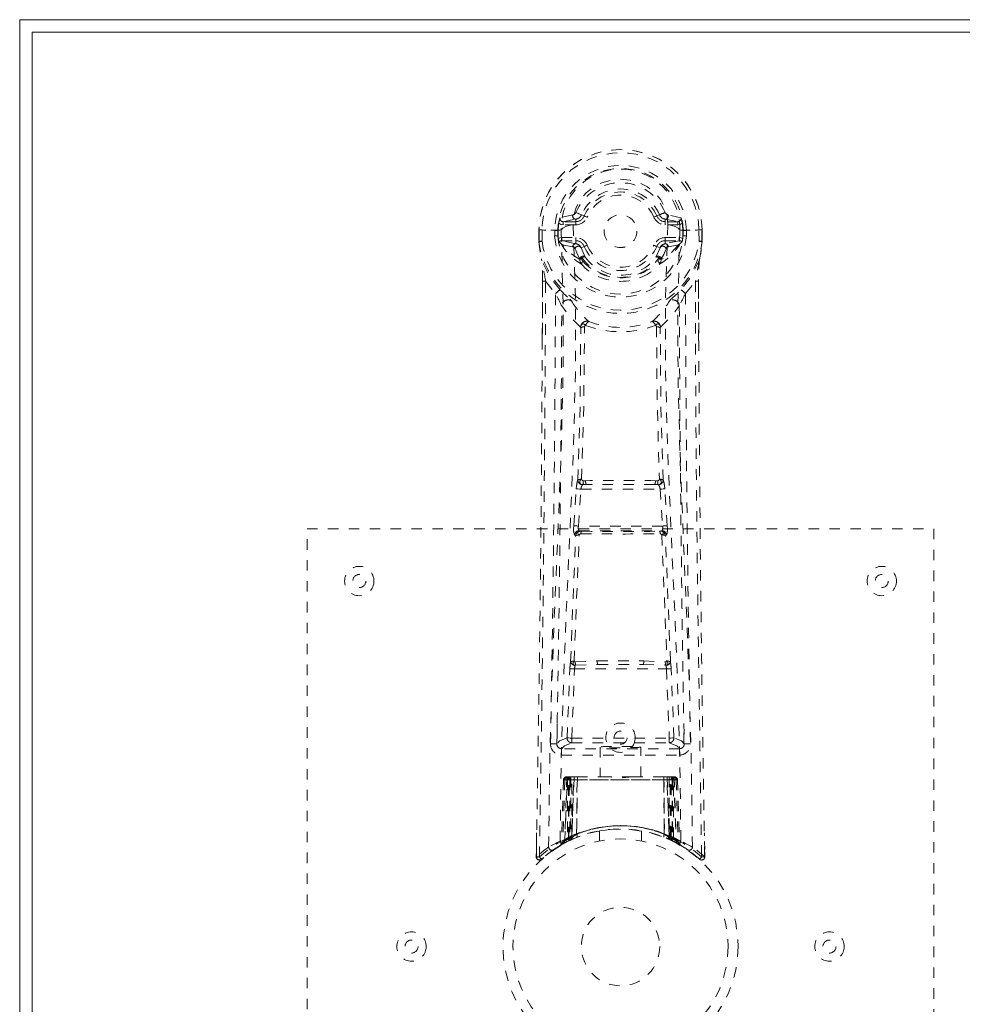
# Model space of a CAD drawing. Header units: inches. Extents: x 15 to 98.5, y 43.6 to 61.3.
# Tile 2 of 7: x 15 to 24, y 51.9 to 61.3. Entities that reach past the tile are written whole.
import ezdxf

# ---------------------------------------------------------------- set-up
doc = ezdxf.new("R2010")
doc.units = ezdxf.units.IN
doc.header["$MEASUREMENT"] = 0
doc.linetypes.add('SLD-Dashed', pattern=[0.075, 0.05, -0.025])
doc.linetypes.add('SLD-Solid', pattern=[0])

msp = doc.modelspace()

# ---------------------------------------------------------------- linework, layer by layer
at = {"color": 7, "linetype": 'SLD-Solid', "lineweight": 15}
for p, q in [((15.0286, 61.306), (98.5286, 61.306)), ((15.0286, 43.556), (15.0286, 61.306)), ((98.4105, 61.1879), (15.1467, 61.1879)), ((15.1467, 61.1879), (15.1467, 43.6741)), ((15.1467, 43.6741), (15.1467, 61.1879)), ((15.1467, 61.1879), (98.4105, 61.1879))]:
    msp.add_line(p, q, dxfattribs=at)
at = {"color": 7, "linetype": 'SLD-Dashed', "lineweight": 0}
for p, q in [((20.3219, 59.4359), (20.1999, 59.4082)), ((20.2298, 59.372), (20.3499, 59.3964)), ((20.3499, 59.3964), (20.3499, 59.372)), ((20.4025, 59.43), (20.4062, 59.4374)), ((20.4062, 59.4374), (20.4319, 59.4266)), ((21.1253, 59.4266), (21.1511, 59.4374)), ((21.2074, 59.3964), (21.3275, 59.372)), ((21.2074, 59.3964), (21.2074, 59.372)), ((21.3573, 59.4082), (21.2353, 59.4359)), ((20.2298, 59.372), (20.2298, 59.3421)), ((20.3499, 59.372), (20.2298, 59.372)), ((20.3499, 59.3421), (20.2298, 59.3421)), ((20.3499, 59.3421), (20.3499, 59.372)), ((21.3275, 59.372), (21.2074, 59.372)), ((21.2074, 59.3421), (21.2074, 59.372)), ((21.3275, 59.3421), (21.2074, 59.3421)), ((21.3275, 59.3421), (21.3275, 59.372)), ((19.9979, 59.2928), (19.9976, 59.184)), ((20.0013, 59.2928), (19.9979, 59.2928)), ((19.9993, 59.2934), (19.999, 59.184)), ((20.0451, 59.2922), (20.0013, 59.2928)), ((20.0277, 59.292), (20.0274, 59.1839)), ((20.0277, 59.2923), (20.0277, 59.292)), ((20.0644, 59.2919), (20.0451, 59.2922)), ((20.2104, 59.292), (20.0644, 59.2919)), ((20.1485, 59.2357), (20.1486, 59.2886)), ((20.1784, 59.2885), (20.1782, 59.237)), ((20.1783, 59.2367), (20.1825, 59.2221)), ((20.1828, 59.2888), (20.1784, 59.2885)), ((20.1825, 59.2221), (20.1827, 59.2888)), ((20.216, 59.22), (20.216, 59.19)), ((20.216, 59.22), (20.3499, 59.22)), ((20.3499, 59.22), (20.3499, 59.19)), ((20.6221, 59.281), (20.6228, 59.2958)), ((20.6223, 59.2746), (20.6221, 59.281)), ((21.2074, 59.22), (21.2074, 59.19)), ((21.2074, 59.22), (21.3412, 59.22)), ((21.3412, 59.19), (21.3412, 59.22)), ((21.3467, 59.2921), (21.3468, 59.2918)), ((21.3468, 59.292), (21.4928, 59.2919)), ((21.3745, 59.2888), (21.3789, 59.2885)), ((21.3748, 59.2221), (21.3745, 59.2888)), ((21.379, 59.2367), (21.3748, 59.2221)), ((21.379, 59.237), (21.3789, 59.2885)), ((21.4086, 59.2889), (21.4088, 59.2358)), ((21.4086, 59.2889), (21.4086, 59.2889)), ((21.4928, 59.2919), (21.5121, 59.2922)), ((21.5121, 59.2922), (21.556, 59.2928)), ((21.5296, 59.292), (21.5296, 59.2927)), ((21.5299, 59.1839), (21.5296, 59.292)), ((21.5593, 59.2928), (21.556, 59.2928)), ((21.5582, 59.184), (21.5579, 59.2934)), ((21.5593, 59.2928), (21.5597, 59.184)), ((19.9976, 59.184), (19.9977, 59.18)), ((20.222, 59.1513), (20.2063, 59.1644)), ((20.3499, 59.1603), (20.216, 59.19)), ((20.216, 59.19), (20.3499, 59.19)), ((20.2221, 59.1513), (20.222, 59.1513)), ((20.2221, 59.1513), (20.3204, 59.1312)), ((20.3499, 59.19), (20.3499, 59.1603)), ((20.4005, 59.1223), (20.3888, 59.1409)), ((20.4319, 59.1355), (20.4005, 59.1223)), ((20.4005, 59.1223), (20.4419, 59.0325)), ((21.1153, 59.0325), (21.1567, 59.1223)), ((21.1567, 59.1223), (21.1253, 59.1355)), ((21.3412, 59.19), (21.2074, 59.1603)), ((21.2074, 59.1603), (21.2074, 59.19)), ((21.2074, 59.19), (21.3412, 59.19)), ((21.2368, 59.1312), (21.3351, 59.1513)), ((21.3351, 59.1513), (21.3509, 59.1643)), ((21.3509, 59.1644), (21.3509, 59.1644)), ((21.3509, 59.1643), (21.3509, 59.1644)), ((21.5595, 59.18), (21.5597, 59.184)), ((20.4086, 59.0218), (20.4088, 59.0157)), ((21.1485, 59.0157), (21.1487, 59.0218)), ((20.3894, 59.0086), (20.3892, 59.0147)), ((20.4056, 58.9658), (20.3961, 58.9815)), ((21.1611, 58.9815), (21.1517, 58.9658)), ((21.1679, 59.0086), (21.168, 59.0147)), ((20.0296, 58.2486), (20.0322, 58.8033)), ((20.0619, 58.8009), (20.1566, 58.683)), ((21.4007, 58.683), (21.4953, 58.8009)), ((21.5251, 58.8033), (21.5277, 58.2356)), ((20.4224, 56.8915), (20.4455, 56.8919)), ((20.4249, 56.855), (20.451, 56.8553)), ((21.1063, 56.8553), (20.451, 56.8553)), ((21.1063, 56.8553), (21.1323, 56.855)), ((21.1118, 56.8919), (21.1348, 56.8916)), ((20.3322, 56.4606), (20.3556, 56.8133)), ((20.3556, 56.8133), (20.3582, 56.841)), ((20.3767, 56.4577), (20.4, 56.8103)), ((20.4, 56.8103), (21.1572, 56.8103)), ((21.1572, 56.8103), (21.1805, 56.4577)), ((21.2016, 56.8133), (21.1991, 56.841)), ((21.225, 56.4606), (21.2016, 56.8133)), ((17.7786, 48.431), (17.7786, 56.431)), ((17.7786, 56.431), (23.7786, 56.431)), ((21.1805, 56.4577), (20.3767, 56.4577)), ((20.3942, 56.4083), (20.3825, 56.4128)), ((20.3825, 56.4128), (21.1747, 56.4128)), ((21.1747, 56.4128), (21.1631, 56.4083)), ((23.7786, 56.431), (23.7786, 48.431)), ((20.3497, 56.3664), (20.338, 56.3708)), ((21.2075, 56.3664), (21.2192, 56.3708)), ((20.3455, 55.1558), (20.5568, 55.166)), ((21.0004, 55.166), (21.2117, 55.1558)), ((20.2673, 54.4289), (20.294, 55.0917)), ((20.312, 54.4275), (20.3386, 55.0895)), ((20.3386, 55.0895), (21.2187, 55.0895)), ((20.3491, 55.1268), (20.5603, 55.1323)), ((20.5603, 55.1323), (20.997, 55.1323)), ((20.997, 55.1323), (21.2081, 55.1268)), ((21.2187, 55.0895), (21.2452, 54.4275)), ((21.2899, 54.4289), (21.2633, 55.0917)), ((20.1733, 54.5648), (20.1729, 54.3789)), ((21.3843, 54.3789), (21.384, 54.5648)), ((20.312, 54.3825), (20.312, 54.4275)), ((20.312, 54.4275), (21.2452, 54.4275)), ((21.2452, 54.3825), (21.2452, 54.4275)), ((21.3432, 54.3256), (20.214, 54.3256)), ((20.214, 54.3256), (20.214, 54.2647)), ((20.312, 54.3825), (21.2452, 54.3825)), ((20.5836, 54.3414), (20.5836, 54.056)), ((20.9736, 54.056), (20.9736, 54.3414)), ((21.3432, 54.2647), (21.3432, 54.3256)), ((20.214, 54.2647), (21.3432, 54.2647)), ((20.2333, 54.0271), (20.2121, 53.422)), ((20.2465, 54.0271), (20.2257, 53.43)), ((20.2465, 54.0271), (20.2333, 54.0271)), ((20.2658, 54.056), (20.2443, 53.4406)), ((20.3318, 54.056), (20.2658, 54.056)), ((20.2724, 54.0271), (20.272, 53.4705)), ((20.2817, 54.0271), (20.2724, 54.0271)), ((20.2817, 54.0271), (21.2755, 54.0271)), ((20.2817, 53.4751), (20.2817, 54.0271)), ((20.2854, 53.4769), (20.2858, 54.0271)), ((20.2858, 54.0271), (20.2951, 54.0271)), ((20.2951, 54.0271), (20.2951, 53.4814)), ((21.2621, 54.0271), (20.2951, 54.0271)), ((20.3039, 54.056), (20.3039, 53.4854)), ((20.3127, 53.4759), (20.3318, 54.056)), ((20.3135, 53.4897), (20.3135, 54.056)), ((20.3135, 54.056), (20.3281, 54.056)), ((20.3338, 54.056), (20.3137, 53.4764)), ((20.3631, 54.056), (20.3338, 54.056)), ((20.3587, 53.5057), (20.3631, 54.056)), ((20.3661, 54.056), (20.36, 53.5063)), ((20.3661, 54.056), (20.3631, 54.056)), ((20.6617, 54.056), (20.3661, 54.056)), ((20.8956, 54.056), (20.6617, 54.056)), ((21.1912, 54.056), (20.8956, 54.056)), ((21.1941, 54.056), (21.1912, 54.056)), ((21.1973, 53.5063), (21.1912, 54.056)), ((21.2235, 54.056), (21.1941, 54.056)), ((21.1941, 54.056), (21.1985, 53.5057)), ((21.2436, 53.4764), (21.2235, 54.056)), ((21.2254, 54.056), (21.2235, 54.056)), ((21.2254, 54.056), (21.2446, 53.4759)), ((21.2915, 54.056), (21.2254, 54.056)), ((21.2292, 54.056), (21.2437, 54.056)), ((21.2437, 54.056), (21.2437, 53.4897)), ((21.2533, 53.4854), (21.2534, 54.056)), ((21.2621, 53.4814), (21.2621, 54.0271)), ((21.2621, 54.0271), (21.2715, 54.0271)), ((21.2715, 54.0271), (21.2718, 53.4769)), ((21.2849, 54.0271), (21.2755, 54.0271)), ((21.2755, 54.0271), (21.2755, 53.4751)), ((21.2852, 53.4705), (21.2849, 54.0271)), ((21.2915, 54.056), (21.3129, 53.4406)), ((21.3107, 54.0271), (21.3316, 53.43)), ((21.324, 54.0271), (21.3107, 54.0271)), ((21.324, 54.0271), (21.3451, 53.422)), ((19.9758, 53.5203), (19.9723, 53.2903)), ((20.2443, 53.4406), (20.3127, 53.4759)), ((20.272, 53.4705), (20.2817, 53.4751)), ((20.2847, 53.4446), (20.272, 53.4705)), ((20.2941, 53.4491), (20.2817, 53.4751)), ((20.2951, 53.4814), (20.2854, 53.4769)), ((20.2977, 53.4508), (20.2854, 53.4769)), ((20.3039, 53.4854), (20.3135, 53.4897)), ((20.3158, 53.4591), (20.3039, 53.4854)), ((20.3137, 53.4764), (20.3127, 53.4759)), ((20.3251, 53.4633), (20.3158, 53.4591)), ((20.36, 53.5063), (20.3587, 53.5057)), ((20.3625, 53.4789), (20.3638, 53.4794)), ((20.5786, 53.5385), (20.5786, 53.4419)), ((20.9786, 53.4419), (20.9786, 53.5385)), ((21.1935, 53.4794), (21.1948, 53.4789)), ((21.1985, 53.5057), (21.1973, 53.5063)), ((21.2437, 53.4897), (21.2322, 53.4633)), ((21.2533, 53.4854), (21.2415, 53.4591)), ((21.2446, 53.4759), (21.2436, 53.4764)), ((21.2437, 53.4897), (21.2533, 53.4854)), ((21.2446, 53.4759), (21.3129, 53.4406)), ((21.2621, 53.4814), (21.2501, 53.4552)), ((21.2718, 53.4769), (21.2595, 53.4508)), ((21.2718, 53.4769), (21.2621, 53.4814)), ((21.2755, 53.4751), (21.2632, 53.4491)), ((21.2852, 53.4705), (21.2726, 53.4446)), ((21.2755, 53.4751), (21.2852, 53.4705)), ((21.585, 53.2903), (21.5815, 53.5203)), ((20.1976, 53.3973), (20.2108, 53.4051)), ((20.2121, 53.422), (20.2257, 53.43)), ((20.2288, 53.415), (20.217, 53.4086)), ((20.229, 53.4155), (20.2957, 53.4499)), ((20.2941, 53.4491), (20.2847, 53.4446)), ((20.2957, 53.4499), (20.2967, 53.4503)), ((21.2605, 53.4503), (21.2615, 53.4499)), ((21.2615, 53.4499), (21.2763, 53.4423)), ((21.2726, 53.4446), (21.2632, 53.4491)), ((21.281, 53.4398), (21.3282, 53.4155)), ((21.3316, 53.43), (21.3451, 53.422)), ((21.3405, 53.4096), (21.3538, 53.4019)), ((21.3464, 53.4051), (21.3596, 53.3973)), ((19.9722, 53.29), (19.9731, 53.3474)), ((19.9747, 53.3473), (19.9738, 53.2899)), ((20.0333, 53.2769), (20.0224, 53.2673)), ((20.1403, 53.3604), (20.0812, 53.3168)), ((21.5349, 53.2673), (21.524, 53.2769)), ((21.5834, 53.2899), (21.5823, 53.3597)), ((21.5839, 53.3598), (21.585, 53.29))]:
    msp.add_line(p, q, dxfattribs=at)
at = {"color": 7, "linetype": 'SLD-Dashed', "lineweight": 0, "flags": 128}
for points in [[(21.2305, 59.3448), (21.2262, 59.4267), (21.2037, 59.5072), (21.1634, 59.5827), (21.107, 59.6493), (21.0371, 59.7041), (20.9568, 59.7447), (20.8695, 59.7696), (20.7788, 59.778), (20.688, 59.7697), (20.6007, 59.7448), (20.5204, 59.7042), (20.4504, 59.6495), (20.3939, 59.5829), (20.3536, 59.5075), (20.3311, 59.4269), (20.3267, 59.345)], [(20.4062, 59.4374), (20.404, 59.4383), (20.3985, 59.4406), (20.3903, 59.444), (20.3806, 59.4481), (20.3706, 59.4523), (20.3617, 59.4561), (20.355, 59.4589), (20.3513, 59.4604)], [(20.4596, 59.415), (20.4543, 59.4172), (20.4492, 59.4193), (20.4445, 59.4213), (20.4404, 59.423), (20.4369, 59.4245), (20.4343, 59.4256), (20.4326, 59.4263), (20.4319, 59.4266)], [(21.0977, 59.415), (21.103, 59.4172), (21.108, 59.4193), (21.1127, 59.4213), (21.1169, 59.423), (21.1203, 59.4245), (21.1229, 59.4256), (21.1246, 59.4263), (21.1253, 59.4266)], [(20.2298, 59.3421), (20.2072, 59.3464), (20.1878, 59.3589)], [(20.2001, 53.439), (20.2104, 54.1933), (20.2319, 54.9461), (20.2621, 55.6953), (20.2962, 56.4396), (20.3273, 57.178), (20.3469, 57.9093), (20.3479, 58.6319), (20.3268, 59.344)], [(20.2553, 59.3257), (20.2269, 59.3099), (20.2105, 59.2922)], [(20.3267, 59.345), (20.2884, 59.3369), (20.2553, 59.3257)], [(20.3268, 59.344), (20.3267, 59.3445), (20.3267, 59.345)], [(21.2305, 59.344), (21.2094, 58.632), (21.2103, 57.9093), (21.2299, 57.178), (21.261, 56.4396), (21.2952, 55.6953), (21.3254, 54.9462), (21.3468, 54.1934), (21.3571, 53.439)], [(21.2305, 59.3448), (21.2305, 59.3444), (21.2305, 59.344)], [(21.3019, 59.3257), (21.2688, 59.3369), (21.2305, 59.3448)], [(21.3467, 59.2922), (21.3304, 59.3099), (21.3019, 59.3257)], [(21.3694, 59.3589), (21.3501, 59.3464), (21.3275, 59.3421)], [(19.9979, 59.2928), (19.9978, 59.2928), (19.999, 59.2928), (20.0015, 59.2927), (20.0052, 59.2927), (20.0099, 59.2926), (20.0154, 59.2925), (20.0214, 59.2924), (20.0277, 59.2923)], [(20.091, 53.3835), (20.0997, 54.1387), (20.1192, 54.8919), (20.1471, 55.6416), (20.1791, 56.3865), (20.2088, 57.1255), (20.228, 57.8573), (20.2297, 58.5802), (20.2104, 59.292)], [(20.1837, 59.2107), (20.1992, 59.2176), (20.216, 59.22)], [(21.4663, 53.3835), (21.4575, 54.1387), (21.4381, 54.8919), (21.4102, 55.6416), (21.3781, 56.3865), (21.3485, 57.1255), (21.3293, 57.8573), (21.3275, 58.5802), (21.3467, 59.2922)], [(21.3412, 59.22), (21.358, 59.2176), (21.3735, 59.2107)], [(21.3789, 59.2885), (21.3821, 59.2886), (21.3888, 59.2887), (21.398, 59.2888), (21.4086, 59.2889)], [(21.5295, 59.2923), (21.5359, 59.2926), (21.5419, 59.2927), (21.5474, 59.2928), (21.552, 59.2928), (21.5557, 59.2928), (21.5582, 59.2928), (21.5594, 59.2928), (21.5593, 59.2928)], [(20.0274, 59.1839), (20.0211, 59.1839), (20.015, 59.1839), (20.0096, 59.1839), (20.0049, 59.1839), (20.0012, 59.1839), (19.9987, 59.184), (19.9975, 59.184), (19.9976, 59.184)], [(19.9976, 59.184), (20.0081, 59.0897), (20.0213, 59.0166)], [(20.0274, 59.1839), (20.0219, 59.1832), (20.0166, 59.1825), (20.0117, 59.1818), (20.0073, 59.1813), (20.0036, 59.1808), (20.0007, 59.1804), (19.9987, 59.1802), (19.9977, 59.18)], [(19.9977, 59.18), (20.0089, 59.0825), (20.0229, 59.0061)], [(20.1909, 59.1773), (20.1971, 59.1726), (20.2063, 59.1644)], [(20.3894, 59.0086), (20.2985, 59.0693), (20.2222, 59.1512)], [(20.3434, 59.1117), (20.3323, 59.1263), (20.3204, 59.1312)], [(20.4596, 59.1471), (20.4543, 59.1449), (20.4492, 59.1427), (20.4445, 59.1407), (20.4404, 59.139), (20.4369, 59.1376), (20.4343, 59.1365), (20.4326, 59.1358), (20.4319, 59.1355)], [(21.0977, 59.1471), (21.103, 59.1449), (21.108, 59.1427), (21.1127, 59.1407), (21.1169, 59.139), (21.1203, 59.1376), (21.1229, 59.1365), (21.1246, 59.1358), (21.1253, 59.1355)], [(21.3351, 59.1513), (21.2588, 59.0694), (21.1679, 59.0086)], [(21.2138, 59.1117), (21.2251, 59.1264), (21.2368, 59.1312)], [(21.3509, 59.1644), (21.3574, 59.1704), (21.3663, 59.1773)], [(21.5597, 59.184), (21.5598, 59.184), (21.5585, 59.184), (21.556, 59.1839), (21.5524, 59.1839), (21.5477, 59.1839), (21.5422, 59.1839), (21.5362, 59.1839), (21.5299, 59.1839)], [(21.5595, 59.18), (21.5585, 59.1802), (21.5566, 59.1804), (21.5537, 59.1808), (21.55, 59.1813), (21.5456, 59.1818), (21.5407, 59.1825), (21.5354, 59.1832), (21.5299, 59.1839)], [(21.5343, 59.0061), (21.5483, 59.0825), (21.5595, 59.18)], [(20.3892, 59.0147), (20.3655, 59.0583), (20.3434, 59.1117)], [(20.4028, 59.0375), (20.4131, 59.0419), (20.4229, 59.0425)], [(20.4419, 59.0325), (20.437, 59.035), (20.4294, 59.0347), (20.4202, 59.0316), (20.4106, 59.0261)], [(21.1467, 59.0261), (21.1371, 59.0316), (21.1278, 59.0347), (21.1202, 59.035), (21.1153, 59.0325)], [(21.1343, 59.0425), (21.1441, 59.0419), (21.1544, 59.0375)], [(21.168, 59.0147), (21.1918, 59.0583), (21.2138, 59.1117)], [(20.0213, 59.0166), (20.0215, 59.0112), (20.023, 59.0061)], [(20.1995, 58.7203), (20.0994, 58.8485), (20.0229, 59.0061)], [(20.3961, 58.9815), (20.3936, 58.9858), (20.3894, 59.0086)], [(20.4197, 58.99), (20.4119, 59.0018), (20.4088, 59.0157)], [(21.1485, 59.0157), (21.1454, 59.002), (21.1376, 58.99)], [(21.1679, 59.0086), (21.1637, 58.9858), (21.1611, 58.9815)], [(21.5343, 59.0061), (21.4578, 58.8485), (21.3578, 58.7203)], [(21.5343, 59.0061), (21.5358, 59.0112), (21.536, 59.0166)], [(20.0322, 58.8033), (20.032, 58.8029), (20.033, 58.8024), (20.0355, 58.802), (20.0393, 58.8016), (20.0443, 58.8013), (20.0501, 58.801), (20.0561, 58.8009), (20.0619, 58.8009)], [(20.0335, 58.8023), (20.0332, 58.4291), (20.0327, 58.2481)], [(21.5251, 58.8033), (21.5253, 58.8029), (21.5242, 58.8024), (21.5218, 58.802), (21.5179, 58.8016), (21.5129, 58.8013), (21.5072, 58.801), (21.5012, 58.8009), (21.4953, 58.8009)], [(21.4953, 58.8009), (21.4968, 58.0304), (21.5013, 57.2623), (21.5085, 56.4957), (21.5181, 55.7306), (21.5208, 55.5366), (21.5237, 55.3392), (21.5261, 55.1702), (21.5289, 54.9834), (21.5301, 54.9052), (21.5314, 54.8243), (21.5326, 54.7406), (21.5338, 54.6664), (21.5341, 54.6463), (21.5346, 54.6124), (21.5354, 54.5646), (21.5363, 54.503), (21.5377, 54.4157), (21.5393, 54.3103), (21.5412, 54.1868), (21.5434, 54.0452), (21.5453, 53.9208), (21.5469, 53.8223), (21.5483, 53.7283), (21.5519, 53.4923), (21.555, 53.2894)], [(21.5246, 58.235), (21.524, 58.4603), (21.5237, 58.8023)], [(20.3962, 58.3631), (20.2974, 58.4586), (20.2158, 58.565)], [(20.2955, 58.6285), (20.3046, 58.6195), (20.3097, 58.6133)], [(21.161, 58.3631), (21.2598, 58.4586), (21.3414, 58.565)], [(21.2617, 58.6285), (21.2527, 58.6195), (21.2476, 58.6133)], [(20.444, 58.3776), (20.4383, 58.3854), (20.4312, 58.3907), (20.4235, 58.3931), (20.4156, 58.3923), (20.4084, 58.3885), (20.4025, 58.3819), (20.3983, 58.3732), (20.3962, 58.3631)], [(20.406, 56.9053), (20.4278, 57.6398), (20.4338, 58.366)], [(21.161, 58.3631), (21.159, 58.3732), (21.1548, 58.3819), (21.1488, 58.3885), (21.1416, 58.3923), (21.1338, 58.3931), (21.126, 58.3907), (21.119, 58.3854), (21.1133, 58.3776)], [(21.1234, 58.366), (21.1294, 57.6399), (21.1513, 56.9054)], [(20.3708, 56.8986), (20.3922, 57.6311), (20.3983, 58.3552)], [(21.1865, 56.8986), (21.165, 57.6311), (21.159, 58.3552)], [(20.3556, 56.8133), (20.3604, 56.813), (20.3707, 56.8123), (20.3849, 56.8113), (20.4, 56.8103)], [(21.1572, 56.8103), (21.1724, 56.8113), (21.1865, 56.8123), (21.1968, 56.813), (21.2016, 56.8133)], [(20.3322, 56.4606), (20.337, 56.4603), (20.3473, 56.4596), (20.3616, 56.4587), (20.3767, 56.4577)], [(20.3844, 56.372), (20.3771, 56.3762), (20.3718, 56.3817), (20.369, 56.3878), (20.3692, 56.394), (20.3723, 56.3997), (20.3778, 56.4043), (20.3854, 56.4072), (20.3942, 56.4083)], [(21.1631, 56.4083), (21.1718, 56.4072), (21.1794, 56.4043), (21.185, 56.3997), (21.188, 56.394), (21.1882, 56.3878), (21.1855, 56.3817), (21.1802, 56.3762), (21.1728, 56.372)], [(21.1805, 56.4577), (21.1885, 56.4582), (21.1963, 56.4587), (21.2035, 56.4592), (21.2101, 56.4596), (21.2156, 56.46), (21.2201, 56.4603), (21.2232, 56.4605), (21.225, 56.4606)], [(20.3011, 55.1596), (20.3245, 55.7648), (20.3497, 56.3664)], [(20.3347, 55.1628), (20.3587, 55.7691), (20.3844, 56.372)], [(21.1728, 56.372), (21.1986, 55.7692), (21.2225, 55.1629)], [(21.2561, 55.1596), (21.2327, 55.7648), (21.2075, 56.3664)], [(20.5568, 55.166), (20.7786, 55.166), (21.0004, 55.166)], [(20.294, 55.0917), (20.2986, 55.0915), (20.3089, 55.091), (20.3233, 55.0903), (20.3386, 55.0895)], [(20.5603, 55.1323), (20.7786, 55.1323), (20.997, 55.1323)], [(21.2187, 55.0895), (21.2339, 55.0903), (21.2483, 55.091), (21.2586, 55.0915), (21.2633, 55.0917)], [(20.2673, 54.4289), (20.1961, 54.4002), (20.169, 54.3714)], [(20.2673, 54.4289), (20.2721, 54.4288), (20.2821, 54.4284), (20.296, 54.428), (20.312, 54.4275)], [(21.2452, 54.4275), (21.2613, 54.428), (21.2752, 54.4284), (21.2852, 54.4288), (21.2899, 54.4289)], [(21.3882, 54.3714), (21.3612, 54.4002), (21.2899, 54.4289)], [(20.214, 54.3256), (20.241, 54.3541), (20.312, 54.3825)], [(21.2452, 54.3825), (21.3163, 54.3541), (21.3432, 54.3256)], [(20.2333, 54.0271), (20.236, 54.0271), (20.2445, 54.0271), (20.2573, 54.0271), (20.2724, 54.0271)], [(20.2858, 54.0271), (20.2711, 54.0271), (20.2586, 54.0271), (20.25, 54.0271), (20.2465, 54.0271)], [(20.8956, 54.056), (20.7787, 54.0468), (20.6617, 54.056)], [(21.3107, 54.0271), (21.3072, 54.0271), (21.2986, 54.0271), (21.2861, 54.0271), (21.2715, 54.0271)], [(21.2849, 54.0271), (21.3, 54.0271), (21.3128, 54.0271), (21.3212, 54.0271), (21.324, 54.0271)], [(20.5811, 53.5385), (20.5798, 53.5383), (20.5977, 53.5414), (20.6355, 53.5469), (20.6899, 53.5525), (20.7546, 53.5558), (20.7786, 53.556)], [(20.3072, 53.4552), (20.3063, 53.4572), (20.3037, 53.4628), (20.2998, 53.4713), (20.2951, 53.4814)], [(20.3135, 53.4897), (20.318, 53.4795), (20.3217, 53.471), (20.3242, 53.4653), (20.3251, 53.4633)], [(20.3925, 53.4885), (20.3734, 53.4832), (20.3601, 53.4777)], [(20.1995, 53.3984), (20.1992, 53.3982), (20.1976, 53.3973)], [(20.2108, 53.4051), (20.2133, 53.4065), (20.2192, 53.41)], [(21.2735, 53.4464), (21.2958, 53.4334), (21.3192, 53.4205)], [(21.2956, 53.4331), (21.3045, 53.4292), (21.3088, 53.43), (21.3104, 53.436), (21.3124, 53.4422)], [(19.9753, 53.2899), (19.9771, 53.2821), (19.9806, 53.2745), (19.9857, 53.268), (19.992, 53.2631), (19.9991, 53.2604), (20.0066, 53.2599), (20.0138, 53.2619), (20.0202, 53.2658)]]:
    msp.add_lwpolyline(points, dxfattribs=at)
at = {"color": 7, "linetype": 'SLD-Dashed', "lineweight": 0}
for centre, radius in [((20.7786, 59.281), 0.1565), ((18.2786, 55.931), 0.1405), ((23.2786, 55.931), 0.1405), ((18.2786, 55.931), 0.0625), ((23.2786, 55.931), 0.0625), ((20.7786, 54.431), 0.1405), ((20.7786, 54.431), 0.0625), ((20.7786, 52.431), 1.125), ((20.7786, 52.431), 1.03), ((20.7786, 52.431), 0.3755), ((18.7786, 52.431), 0.1405), ((22.7786, 52.431), 0.1405), ((18.7786, 52.431), 0.0625), ((22.7786, 52.431), 0.0625)]:
    msp.add_circle(centre, radius, dxfattribs=at)
for centre, radius, start, end in [((20.7786, 59.281), 0.781, 0.86907, 180), ((20.7786, 59.281), 0.7808, 0.8627, 179.13727), ((20.7786, 59.281), 0.751, 0.88981, 179.13731), ((20.7786, 59.281), 0.63, 0.71777, 179.28223), ((20.7786, 59.281), 0.6003, 0.71779, 179.2822), ((20.7786, 59.3071), 0.5684, 358.47752, 181.52141), ((20.7786, 59.281), 0.4634, 22.77397, 157.22603), ((20.7786, 59.281), 0.4039, 22.77397, 157.22603), ((20.7786, 59.281), 0.376, 22.77397, 157.22603), ((20.7786, 59.281), 0.346, 22.77406, 157.22594), ((20.4194, 59.3281), 0.2337, 159.96042, 172.44025), ((20.2291, 59.4019), 0.0298, 167.71342, 271.39602), ((20.3505, 59.4265), 0.0301, 161.83882, 268.79732), ((20.3133, 59.4762), 0.0412, 282.11877, 337.51753), ((20.3439, 59.4638), 0.0676, 275.04232, 330.05441), ((20.3499, 59.461), 0.089, 270, 337.22603), ((20.3499, 59.461), 0.119, 270.00006, 337.2255), ((21.2074, 59.461), 0.119, 202.77381, 269.9995), ((21.2074, 59.461), 0.089, 202.77397, 270), ((19.5236, 63.3907), 4.2752, 292.37586, 293.17278), ((21.2133, 59.4637), 0.0675, 202.92569, 264.97584), ((21.244, 59.4762), 0.0412, 202.49449, 257.8692), ((21.2067, 59.4265), 0.0301, 271.19573, 18.16814), ((21.3282, 59.4019), 0.0298, 268.61038, 12.28018), ((21.1374, 59.328), 0.2341, 7.57126, 20.02808), ((20.7786, 59.281), 0.5959, 172.4937, 179.25631), ((20.7786, 59.281), 0.5959, 0.74368, 7.50624), ((20.1785, 58.6351), 0.6013, 90.01691, 92.86817), ((20.7786, 59.281), 0.6318, 184.1188, 355.8812), ((20.1795, 60.5653), 1.2768, 268.61499, 269.95043), ((20.7786, 59.281), 0.6019, 184.25171, 355.74829), ((20.7786, 59.281), 0.5991, 185.6401, 186.74315), ((20.2703, 59.212), 0.0866, 180.85067, 203.61034), ((20.3499, 59.101), 0.119, 22.7742, 89.99981), ((21.2074, 59.101), 0.119, 90.00063, 157.22649), ((21.2514, 59.2197), 0.1225, 339.74513, 355.78617), ((20.7786, 59.281), 0.5991, 353.25685, 354.3599), ((21.3787, 58.635), 0.6013, 87.13184, 89.98286), ((20.7786, 59.281), 0.7874, 187.36786, 352.63214), ((20.7786, 59.281), 0.7575, 187.36785, 352.63215), ((20.2157, 59.1595), 0.0305, 89.4575, 144.36324), ((20.6701, 59.4305), 0.5347, 209.84995, 240.35434), ((20.3503, 59.1303), 0.0299, 90.88311, 178.36623), ((20.3739, 59.1067), 0.0308, 30.28681, 170.73992), ((20.3499, 59.101), 0.089, 22.77397, 90), ((20.3492, 59.11), 0.0502, 37.97231, 89.27911), ((20.7786, 59.281), 0.376, 202.77397, 337.22603), ((20.7786, 59.281), 0.346, 202.77406, 337.22594), ((20.7786, 59.281), 0.1565, 264.88781, 285.7451), ((21.2074, 59.101), 0.089, 90, 157.22603), ((20.889, 59.4287), 0.5322, 299.57241, 330.21106), ((21.2127, 59.1005), 0.06, 95.05673, 158.68562), ((21.1834, 59.1068), 0.0308, 9.2218, 149.75892), ((21.2069, 59.1303), 0.0299, 1.629, 89.12167), ((21.3415, 59.1595), 0.0305, 35.63121, 90.54805), ((20.2948, 59.2776), 1.2683, 348.12133, 355.76478), ((20.4192, 59.0123), 0.0301, 123.01447, 175.36183), ((20.408, 58.9934), 0.0285, 88.85397, 131.32418), ((19.8324, 58.6404), 0.695, 33.70762, 34.84528), ((20.4134, 59.0222), 0.00482, 125.6654, 184.40724), ((20.7786, 59.2933), 0.4548, 215.97293, 324.02717), ((20.4231, 59.0197), 0.0228, 34.15833, 90.46074), ((20.7786, 59.2724), 0.4134, 215.47088, 324.53351), ((21.1342, 59.0197), 0.0228, 89.55118, 145.86661), ((21.6539, 58.6889), 0.6091, 145.08121, 146.37925), ((21.1438, 59.0222), 0.00484, 355.71368, 54.20768), ((21.1492, 58.9933), 0.0285, 48.68833, 91.13659), ((21.1383, 59.0124), 0.0299, 4.52102, 57.23562), ((18.6161, 58.838), 1.4165, 358.59889, 7.24362), ((14.4196, 57.8363), 5.7242, 9.70116, 11.79254), ((20.4082, 58.9872), 0.0285, 88.83756, 131.281), ((20.4346, 58.9651), 0.029, 120.91774, 178.6708), ((20.7261, 59.2322), 0.4167, 219.72842, 248.18646), ((20.7786, 59.3232), 0.4897, 222.86777, 317.13232), ((20.831, 59.2323), 0.417, 291.82144, 320.26366), ((21.1227, 58.9651), 0.029, 1.34217, 59.07638), ((21.1491, 58.9872), 0.0285, 48.70989, 91.16708), ((27.1358, 57.8366), 5.7223, 168.20643, 170.29848), ((22.9602, 58.837), 1.4355, 172.81515, 181.34486), ((20.7786, 59.3048), 0.5041, 245.71003, 294.29045), ((-394.2371, 60.5306), 414.3026, 358.998531, 359.760789), ((-282.3302, 59.8591), 302.489, 358.960472, 359.777236), ((20.4084, 58.4365), 0.3524, 126.36061, 135.62085), ((17.6951, 57.3728), 2.7884, 25.31368, 28.02662), ((21.7699, 60.2662), 2.2036, 224.54933, 228.00458), ((19.7875, 60.2661), 2.2035, 311.99511, 315.45061), ((23.875, 57.3663), 2.8028, 151.98034, 154.67937), ((21.149, 58.4367), 0.3522, 44.37488, 53.64056), ((310.3976, 59.7105), 288.9988, 180.203701, 181.058591), ((-270.3733, 59.7083), 290.5914, 358.947657, 359.774579), ((20.2764, 58.5625), 0.0607, 56.75873, 177.64716), ((21.05, 59.0659), 0.8677, 211.44279, 228.48595), ((20.5075, 59.0657), 0.8674, 311.51067, 328.56043), ((21.2808, 58.5625), 0.0607, 2.35157, 123.24717), ((311.9305, 59.7083), 290.5914, 180.225421, 181.052343), ((20.4567, 58.3582), 0.0607, 72.67486, 175.37659), ((20.3857, 58.3561), 0.0126, 355.86499, 33.50508), ((20.4308, 58.312), 0.0541, 86.76294, 126.94882), ((20.4478, 58.3641), 0.0141, 105.65069, 172.18462), ((20.7786, 59.2905), 0.9724, 249.86371, 290.13459), ((20.5032, 58.3619), 0.0612, 117.5725, 165.13935), ((20.7786, 59.2094), 0.8495, 249.04702, 290.95309), ((21.1005, 58.3582), 0.0607, 4.62401, 107.32613), ((21.0541, 58.3619), 0.0612, 14.86001, 62.43239), ((21.1095, 58.3641), 0.0141, 7.81894, 74.34861), ((21.1265, 58.312), 0.0541, 53.04831, 93.23646), ((21.1716, 58.3561), 0.0126, 146.47303, 184.12502), ((-315.7346, 59.6649), 335.7672, 358.921907, 359.758321), ((356.274, 59.6558), 334.7492, 180.243086, 181.077682), ((20.5618, 56.8265), 0.2042, 159.33426, 175.93953), ((20.3995, 56.8442), 0.0615, 84.04002, 117.87162), ((20.4171, 56.8992), 0.0464, 180.7584, 267.52508), ((20.4155, 56.88), 0.0271, 110.59077, 269.3154), ((20.4806, 56.8057), 0.0808, 144.21444, 176.6903), ((20.4239, 56.9101), 0.0186, 194.54015, 265.33611), ((20.4236, 56.8375), 0.0176, 85.68785, 118.76371), ((20.5008, 56.8785), 0.0794, 170.57187, 197.20842), ((20.5071, 56.8824), 0.0624, 171.27297, 205.7918), ((20.7786, 24.5421), 32.3515, 89.40994, 90.59006), ((20.7786, 23.4859), 33.371, 89.4374, 90.5626), ((21.0501, 56.8824), 0.0624, 334.22241, 8.71283), ((21.0565, 56.8785), 0.0794, 342.78898, 9.44342), ((21.1335, 56.8366), 0.0184, 62.03342, 93.53778), ((21.1333, 56.9101), 0.0186, 274.59595, 345.34914), ((21.1418, 56.88), 0.0271, 270.68216, 69.41167), ((21.1401, 56.8992), 0.0464, 272.4764, 359.24012), ((21.075, 56.8051), 0.0824, 3.64205, 35.4537), ((21.1577, 56.8442), 0.0615, 62.12597, 95.96239), ((20.9956, 56.8266), 0.204, 4.0543, 20.67385), ((20.5203, 56.4276), 0.191, 170.05623, 197.30908), ((20.383, 56.3677), 0.0451, 90.66208, 176.05527), ((20.3947, 56.3632), 0.0451, 90.69657, 175.90429), ((20.4259, 56.4412), 0.0518, 161.38809, 213.22856), ((20.4014, 56.3652), 0.0183, 95.79256, 158.11221), ((20.4041, 56.471), 0.0635, 260.97856, 271.48821), ((20.4347, 56.3872), 0.0353, 144.80783, 186.20685), ((20.7786, 92.0978), 35.7165, 269.39189, 270.60838), ((20.7786, 89.1109), 32.7055, 269.34684, 270.65343), ((21.1532, 56.4701), 0.0626, 268.53424, 279.07368), ((21.1228, 56.3872), 0.0353, 353.78352, 35.21156), ((21.1565, 56.366), 0.0174, 20.09241, 85.47244), ((21.1625, 56.3632), 0.0451, 4.09269, 89.30644), ((21.1312, 56.4412), 0.052, 326.86085, 18.5225), ((21.1742, 56.3677), 0.0451, 3.94476, 89.33487), ((21.037, 56.4276), 0.1909, 342.68508, 9.94966), ((20.3773, 56.3056), 0.0667, 83.86997, 114.40886), ((21.1799, 56.3056), 0.0668, 65.61825, 96.11938), ((20.8093, 55.072), 0.5157, 170.21087, 177.8083), ((20.3269, 55.0675), 0.0956, 85.27717, 105.62443), ((20.3454, 55.1686), 0.0452, 191.44721, 269.86804), ((20.3468, 55.145), 0.0216, 123.99981, 265.92926), ((20.3453, 55.1671), 0.0114, 202.20123, 271.27512), ((20.4563, 55.1549), 0.1108, 179.5405, 194.69269), ((20.6385, 55.1574), 0.0822, 173.98998, 197.75935), ((20.9187, 55.1574), 0.0822, 342.24565, 5.99733), ((21.1005, 55.1548), 0.1112, 345.39783, 0.50753), ((21.212, 55.1672), 0.0114, 268.49823, 337.46302), ((21.2104, 55.145), 0.0216, 274.06909, 55.99547), ((21.2119, 55.1686), 0.0452, 270.12879, 348.55596), ((21.2304, 55.0676), 0.0956, 74.3747, 94.72294), ((20.7481, 55.072), 0.5156, 2.18955, 9.78974), ((20.4723, 55.0808), 0.134, 161.46184, 176.27552), ((20.3497, 55.1222), 0.00459, 96.83131, 164.76546), ((21.2075, 55.1222), 0.00464, 15.4446, 82.73454), ((21.0849, 55.0808), 0.134, 3.72957, 18.54071), ((20.3124, 54.4276), 0.0451, 178.2722, 269.55704), ((21.2449, 54.4276), 0.0451, 270.44505, 1.69447), ((20.214, 54.3696), 0.105, 179.11973, 270.01405), ((20.1375, 55.2265), 0.8557, 268.09392, 272.11171), ((20.214, 54.3706), 0.045, 179.06127, 269.99471), ((21.3432, 54.3706), 0.045, 270.00607, 0.94131), ((21.3432, 54.3696), 0.105, 269.98566, 0.88184), ((21.4197, 55.2269), 0.8561, 267.8895, 271.90543), ((20.2632, 54.026), 0.03, 90.00424, 178.00698), ((20.2946, 53.9823), 0.0752, 106.8943, 143.70118), ((-5.4536, 54.7123), 25.73, 357.15923, 358.53845), ((20.2765, 54.026), 0.03, 90.02564, 178.03491), ((20.2905, 53.8695), 0.1848, 91.38045, 99.05027), ((20.8452, 54.0332), 0.5728, 177.91799, 180.6169), ((20.7003, 54.0341), 0.4186, 177.00096, 180.96527), ((20.8868, 54.0331), 0.6011, 178.00614, 180.57906), ((20.724, 54.0342), 0.429, 177.08134, 180.94988), ((20.8332, 54.0342), 0.429, 359.05012, 2.91866), ((21.2665, 53.8769), 0.1774, 80.42892, 88.51389), ((20.6834, 54.0333), 0.5881, 359.39257, 2.02223), ((20.8585, 54.0341), 0.417, 359.02733, 3.00644), ((21.2808, 54.026), 0.03, 1.97223, 89.96723), ((21.2626, 53.9822), 0.0753, 36.30584, 73.10195), ((20.7121, 54.0332), 0.5728, 359.3831, 2.08201), ((47.0106, 54.7123), 25.7297, 181.46155, 182.84078), ((21.294, 54.026), 0.03, 1.99758, 89.99568), ((20.7786, 52.4305), 1.1577, 47.88717, 132.1137), ((20.7786, 52.3995), 1.1897, 60.90331, 119.09651), ((20.7786, 52.431), 1.1275, 60.50808, 119.49183), ((20.7786, 52.4321), 1.1554, 64.52694, 115.47306), ((20.7786, 52.4322), 1.1552, 65.25896, 114.74104), ((20.7786, 52.4322), 1.1553, 66.25826, 113.74174), ((20.7786, 52.4678), 1.1197, 68.04474, 111.95278), ((20.755, 52.8129), 0.8159, 126.29686, 131.71269), ((20.7491, 52.8248), 0.8001, 125.41408, 130.85689), ((20.7788, 52.4306), 1.128, 114.23843, 119.1719), ((20.7483, 52.8321), 0.7901, 124.21911, 129.62816), ((20.283, 53.4767), 0.0297, 295.46642, 358.52316), ((20.284, 53.4772), 0.0297, 295.41047, 358.52349), ((20.7303, 52.8856), 0.723, 120.92915, 125.19113), ((20.329, 53.4879), 0.0347, 344.93984, 30.97019), ((20.3305, 53.4885), 0.0344, 344.71457, 31.05001), ((21.227, 53.4885), 0.0346, 149.09037, 195.14488), ((21.2282, 53.4879), 0.0347, 149.0271, 195.05304), ((20.8266, 52.8851), 0.7236, 54.80859, 59.06672), ((20.8414, 52.5699), 0.9752, 64.54167, 67.47546), ((20.777, 52.4278), 1.1312, 60.83449, 65.75393), ((21.2733, 53.4772), 0.0297, 181.48192, 244.58412), ((21.2743, 53.4767), 0.0297, 181.47358, 244.53684), ((20.8077, 52.8304), 0.7922, 50.378, 55.77257), ((20.8072, 52.8236), 0.8017, 49.14747, 54.57937), ((20.8048, 52.8161), 0.8118, 48.27356, 53.71689), ((20.7867, 52.3784), 1.2224, 124.69212, 131.78089), ((20.7627, 52.1976), 1.3629, 114.38026, 119.52941), ((20.121, 53.3836), 0.03, 180.05508, 304.05291), ((20.7786, 52.431), 1.1275, 119.49103, 124.63715), ((20.1822, 53.423), 0.03, 301.01904, 358.02034), ((20.1865, 53.4214), 0.0264, 299.41622, 3.78262), ((20.2411, 53.4515), 0.0429, 196.9694, 245.82408), ((20.1957, 53.431), 0.0299, 300.25436, 358.0908), ((20.2163, 53.4397), 0.0273, 297.6367, 2.28671), ((20.2144, 53.4416), 0.0299, 299.20238, 358.19495), ((20.7791, 52.432), 1.1264, 59.76013, 64.75569), ((20.8102, 52.4866), 1.0636, 54.37278, 64.94291), ((21.3428, 53.4416), 0.0299, 181.81237, 240.7903), ((21.3615, 53.431), 0.0299, 181.9092, 239.74564), ((21.3161, 53.4515), 0.0429, 294.1653, 343.03934), ((20.7788, 52.4313), 1.1272, 55.36194, 60.50903), ((21.3619, 53.4189), 0.02, 162.73523, 229.62947), ((21.3751, 53.423), 0.03, 181.98473, 238.97589), ((20.9143, 52.6583), 0.8628, 58.93018, 59.77388), ((20.7955, 52.1994), 1.3609, 60.46784, 65.6247), ((21.4363, 53.3836), 0.03, 235.94709, 359.94548), ((20.7713, 52.3794), 1.2212, 48.21544, 55.31138), ((20.0022, 53.2895), 0.03, 179.13581, 312.12392), ((20.0201, 54.9728), 1.6835, 268.37072, 269.39183), ((22.1585, 55.2309), 2.9015, 222, 222.59048), ((20.7758, 52.4347), 1.1229, 124.62451, 132.08328), ((20.7814, 52.4346), 1.123, 47.91728, 55.37529), ((21.555, 53.2895), 0.03, 227.87564, 0.86464), ((19.4533, 55.1813), 2.8279, 317.40184, 318.00768), ((21.5471, 54.4647), 1.1753, 270.38738, 271.85006)]:
    msp.add_arc(centre, radius, start, end, dxfattribs=at)
msp.add_ellipse((20.7786, 54.3414), major_axis=(0.195, 0), ratio=0.034921, dxfattribs=at)

doc.saveas('drawing.dxf')
